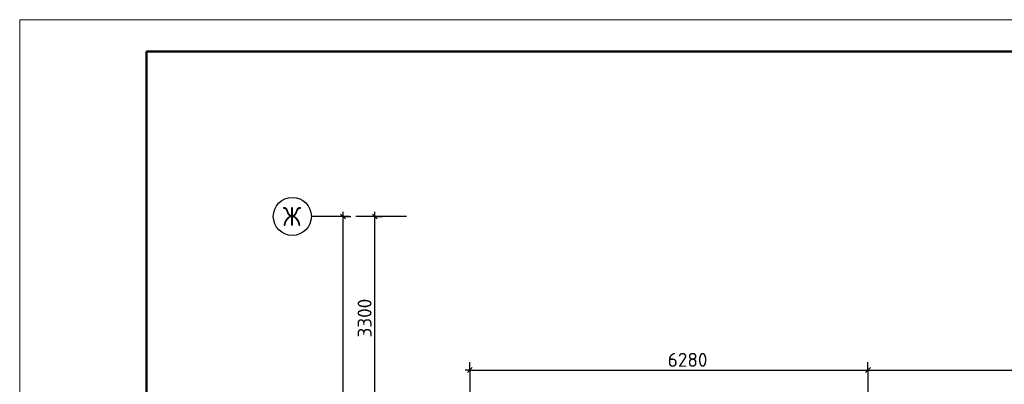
# Model space of a CAD drawing. Header units: millimetres. Extents: x 40580 to 1930067, y -240640 to 81020.
# Tile 10 of 256: x 212946 to 228476, y -204185 to -198440. Entities that reach past the tile are written whole.
import ezdxf

# ---------------------------------------------------------------- set-up
doc = ezdxf.new("R2010")
doc.units = ezdxf.units.MM
doc.linetypes.add('______5', pattern=[1100, 800, -100, 100, -100])
doc.linetypes.add('CENTER', pattern=[2, 1.25, -0.25, 0.25, -0.25])
doc.layers.add('Standard', color=7, linetype='Continuous', lineweight=25)
doc.layers.add('ОСИ', color=7, linetype='CENTER', lineweight=15)
doc.styles.add('ISOCPEUR', font='isocpeur.ttf')

msp = doc.modelspace()

# ---------------------------------------------------------------- linework, layer by layer
at = {"layer": 'Standard', "color": 251, "linetype": 'Continuous', "lineweight": -3, "true_color": 0x656565, "transparency": 33554687}
for p, q in [((218046.3, -201540.4), (217921.3, -201540.4)), ((218046.3, -201540.4), (218171.3, -201540.4)), ((218046.3, -201540.4), (218046.3, -201540.4)), ((218546.3, -201540.4), (218421.3, -201540.4)), ((218546.3, -201540.4), (218671.3, -201540.4)), ((218546.3, -201540.4), (218546.3, -201540.4)), ((220046.3, -203960.2), (220046.3, -203835.2)), ((226326.3, -203960.2), (226326.3, -203835.2)), ((220046.3, -203960.2), (220046.3, -204085.2)), ((220046.3, -203960.2), (220046.3, -205330.2)), ((226326.3, -203960.2), (226326.3, -204085.2)), ((226326.3, -203960.2), (226326.3, -205610.2))]:
    msp.add_line(p, q, dxfattribs=at)
at = {"layer": 'Standard', "color": 7, "linetype": 'Continuous', "lineweight": 25, "transparency": 33554687}
for p, q in [((218083.8, -201577.9), (218008.8, -201502.9)), ((218583.8, -201577.9), (218508.8, -201502.9)), ((220008.8, -203997.7), (220083.8, -203922.7)), ((226288.8, -203997.7), (226363.8, -203922.7))]:
    msp.add_line(p, q, dxfattribs=at)
at = {"layer": 'Standard', "color": 7, "linetype": 'Continuous', "lineweight": -3, "transparency": 33554687}
for p, q in [((218046.3, -201540.4), (218046.3, -201465.4)), ((218546.3, -201540.4), (218546.3, -201465.4)), ((218546.3, -204840.4), (218546.3, -201540.4)), ((220046.3, -203960.2), (219971.3, -203960.2)), ((220046.3, -203960.2), (226836.3, -203960.2)), ((226836.3, -203960.2), (234496.3, -203960.2))]:
    msp.add_line(p, q, dxfattribs=at)
at = {"layer": 'Standard', "color": 7, "linetype": 'Continuous', "lineweight": 13, "transparency": 33554687}
msp.add_lwpolyline([(212946.3, -240440.4), (272346.3, -240440.4), (272346.3, -198440.4), (212946.3, -198440.4), (212946.3, -240440.4)], close=True, dxfattribs=at)
at = {"layer": 'Standard', "color": 7, "linetype": 'Continuous', "lineweight": 50, "transparency": 33554687}
msp.add_lwpolyline([(214946.3, -198940.4), (271846.3, -198940.4), (271846.3, -239940.4), (214946.3, -239940.4), (214946.3, -198940.4)], close=True, dxfattribs=at)
at = {"layer": 'Standard', "color": 7, "linetype": 'Continuous', "lineweight": -3, "transparency": 33554687}
msp.add_lwpolyline([(218046.3, -220040.4), (218046.3, -211204), (218046.3, -211204), (218046.3, -201540.4)], dxfattribs=at)
at = {"layer": 'ОСИ', "color": 8, "linetype": '______5', "lineweight": -3, "transparency": 33554687}
msp.add_line((219046.3, -201540.4), (217546.3, -201540.4), dxfattribs=at)
at = {"layer": 'ОСИ', "color": 7, "linetype": 'Continuous', "lineweight": -3, "transparency": 33554687}
msp.add_circle((217246.3, -201540.4), 300, dxfattribs=at)

# ---------------------------------------------------------------- texts
at = {"layer": 'Standard', "color": 7, "linetype": 'Continuous', "lineweight": 25, "transparency": 33554687, "insert": (218496.3, -203448.4), "char_height": 220, "width": 641.47, "attachment_point": 7, "rotation": 90, "style": 'ISOCPEUR'}
msp.add_mtext('3300', dxfattribs=at)
at = {"layer": 'Standard', "color": 7, "linetype": 'Continuous', "lineweight": 25, "transparency": 33554687, "insert": (223167.7, -203910.2), "char_height": 220, "width": 672.622, "attachment_point": 7, "style": 'ISOCPEUR'}
msp.add_mtext('6280', dxfattribs=at)
at = {"layer": 'ОСИ', "color": 7, "linetype": 'Continuous', "lineweight": 25, "transparency": 33554687, "insert": (217096.3, -201690.4), "char_height": 300, "width": 425, "attachment_point": 7, "style": 'ISOCPEUR'}
msp.add_mtext('\\W0.83;Ж', dxfattribs=at)

doc.saveas('drawing.dxf')
